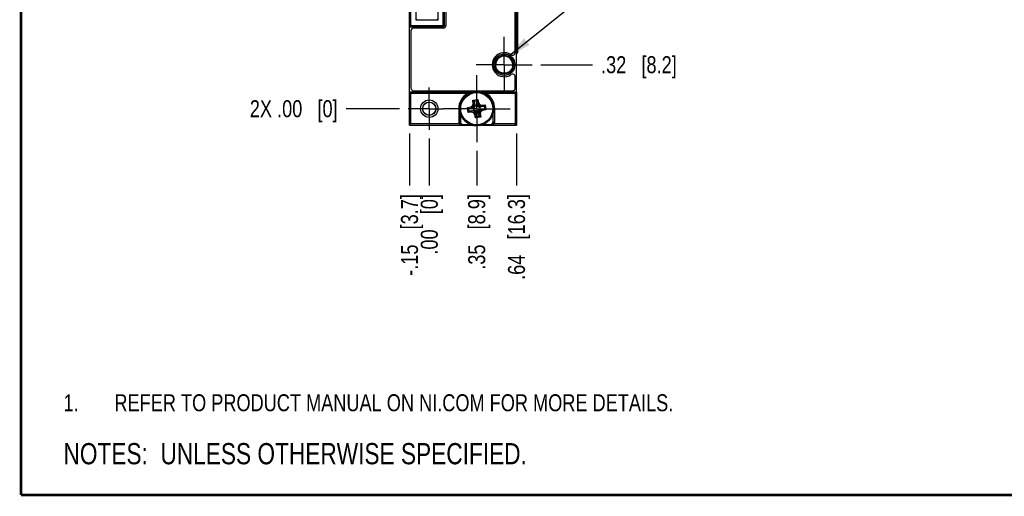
# Model space of a CAD drawing. Header units: inches. Extents: x 0.2 to 16.8, y 0.2 to 10.8.
# Tile 1 of 23: x 0.2 to 7.5, y 0.2 to 3.8. Entities that reach past the tile are written whole.
import ezdxf

# ---------------------------------------------------------------- set-up
doc = ezdxf.new("R2010")
doc.units = ezdxf.units.IN
doc.header["$LTSCALE"] = 0.935
doc.header["$MEASUREMENT"] = 0
doc.linetypes.add('CENTER', pattern=[0.6, 0.375, -0.075, 0.075, -0.075])
doc.layers.get('0').update_dxf_attribs({"linetype": 'CONTINUOUS'})
for name, color, linetype in [('DEFAULT_1', 7, 'CENTER'), ('DETAIL', 7, 'CONTINUOUS'), ('DIMENSIONS', 7, 'CONTINUOUS')]:
    doc.layers.add(name, color=color, linetype=linetype)
doc.styles.get("Standard").update_dxf_attribs({"font": 'txt', "width": 0.8})
doc.dimstyles.new('DIMSTYLE_1', dxfattribs={"dimtxt": 0.125, "dimasz": 0.18, "dimexe": 0.18, "dimexo": 0.0625, "dimgap": 0.09, "dimtad": 0, "dimtih": 1, "dimtoh": 1, "dimzin": 4, "dimdsep": 46, "dimtxsty": 'STANDARD', "dimblk": '_FILLED', "dimblk1": '_FILLED', "dimblk2": '_FILLED', "dimcen": 0.09, "dimadec": 0, "dimazin": 0, "dimtfac": 1, "dimtofl": 0, "dimtmove": 0, "dimatfit": 3, "dimldrblk": '_FILLED', "dimfxl": 1, "dimtolj": 1, "dimtzin": 4, "dimarcsym": 0})
doc.dimstyles.get("Standard").update_dxf_attribs({"dimtxt": 0.125, "dimasz": 0.18, "dimexe": 0.18, "dimexo": 0.0625, "dimgap": 0.09, "dimtad": 0, "dimtih": 1, "dimtoh": 1, "dimdec": 3, "dimzin": 4, "dimdsep": 46, "dimtxsty": 'STANDARD', "dimblk": '_FILLED', "dimblk1": '_FILLED', "dimblk2": '_FILLED', "dimcen": 0.09, "dimadec": 0, "dimazin": 0, "dimtol": 1, "dimtp": 0.01, "dimtm": 0.01, "dimtfac": 1, "dimtdec": 3, "dimtofl": 0, "dimtmove": 0, "dimatfit": 3, "dimldrblk": '_FILLED', "dimfxl": 1, "dimtolj": 1, "dimtzin": 4, "dimarcsym": 0})

# ---------------------------------------------------------------- blocks, each defined once
blk = doc.blocks.new('*D4')
at = {"layer": 'DIMENSIONS', "color": 2, "linetype": 'CONTINUOUS'}
blk.add_line((3.0377, 3.103), (2.644, 3.103), dxfattribs=at)
at = {"layer": 'DIMENSIONS', "color": 2, "linetype": 'CONTINUOUS', "insert": (2.5815, 3.1655), "char_height": 0.125, "width": 1.025, "attachment_point": 3, "line_spacing_factor": 0.9}
blk.add_mtext('2X .00{\\Ftxt.shx;\\W1.000000;\\H0.125000; }[0]', dxfattribs=at)
blk = doc.blocks.new('_FILLED')
at = {"color": 0, "linetype": 'BYBLOCK'}
blk.add_solid([(0, 0), (-1, 0.174), (-1, -0.174)], dxfattribs=at)
blk = doc.blocks.new('*D5')
at = {"layer": 'DIMENSIONS', "color": 2, "linetype": 'CONTINUOUS'}
blk.add_line((4.077, 3.427), (4.4589, 3.427), dxfattribs=at)
at = {"layer": 'DIMENSIONS', "color": 2, "linetype": 'CONTINUOUS', "insert": (4.5214, 3.4895), "char_height": 0.125, "width": 0.925, "attachment_point": 1, "line_spacing_factor": 0.9}
blk.add_mtext('.32{\\Ftxt.shx;\\W1.000000;\\H0.125000; }[8.2]', dxfattribs=at)
blk = doc.blocks.new('*D6')
at = {"layer": 'DIMENSIONS', "color": 2, "linetype": 'CONTINUOUS'}
blk.add_line((3.052, 5.6469), (2.6542, 5.6469), dxfattribs=at)
at = {"layer": 'DIMENSIONS', "color": 2, "linetype": 'CONTINUOUS', "insert": (2.5917, 5.7094), "char_height": 0.125, "width": 1.125, "attachment_point": 3, "line_spacing_factor": 0.9}
blk.add_mtext('2.54{\\Ftxt.shx;\\W1.000000;\\H0.125000; }[64.6]', dxfattribs=at)
blk = doc.blocks.new('*D7')
at = {"layer": 'DIMENSIONS', "color": 2, "linetype": 'CONTINUOUS'}
blk.add_line((4.077, 7.601), (4.4589, 7.601), dxfattribs=at)
at = {"layer": 'DIMENSIONS', "color": 2, "linetype": 'CONTINUOUS', "insert": (4.5214, 7.6635), "char_height": 0.125, "width": 1.225, "attachment_point": 1, "line_spacing_factor": 0.9}
blk.add_mtext('4.50{\\Ftxt.shx;\\W1.000000;\\H0.125000; }[114.3]', dxfattribs=at)
blk = doc.blocks.new('*D8')
at = {"layer": 'DIMENSIONS', "color": 2, "linetype": 'CONTINUOUS'}
blk.add_line((3.0957, 7.925), (2.68, 7.925), dxfattribs=at)
at = {"layer": 'DIMENSIONS', "color": 2, "linetype": 'CONTINUOUS', "insert": (2.6175, 7.9875), "char_height": 0.125, "width": 1.525, "attachment_point": 3, "line_spacing_factor": 0.9}
blk.add_mtext('2X 4.82{\\Ftxt.shx;\\W1.000000;\\H0.125000; }[122.5]', dxfattribs=at)
blk = doc.blocks.new('*D9')
at = {"layer": 'DIMENSIONS', "color": 2, "linetype": 'CONTINUOUS'}
blk.add_line((3.6057, 2.793), (3.6057, 2.5367), dxfattribs=at)
at = {"layer": 'DIMENSIONS', "color": 2, "linetype": 'CONTINUOUS', "insert": (3.5432, 2.4742), "char_height": 0.125, "width": 0.925, "attachment_point": 3, "rotation": 90, "line_spacing_factor": 0.9}
blk.add_mtext('.35{\\Ftxt.shx;\\W1.000000;\\H0.125000; }[8.9]', dxfattribs=at)
blk = doc.blocks.new('*D10')
at = {"layer": 'DIMENSIONS', "color": 2, "linetype": 'CONTINUOUS'}
blk.add_line((3.2562, 2.8845), (3.2562, 2.5367), dxfattribs=at)
at = {"layer": 'DIMENSIONS', "color": 2, "linetype": 'CONTINUOUS', "insert": (3.1937, 2.4742), "char_height": 0.125, "width": 0.725, "attachment_point": 3, "rotation": 90, "line_spacing_factor": 0.9}
blk.add_mtext('.00{\\Ftxt.shx;\\W1.000000;\\H0.125000; }[0]', dxfattribs=at)
blk = doc.blocks.new('*D11')
at = {"layer": 'DIMENSIONS', "color": 2, "linetype": 'CONTINUOUS'}
blk.add_line((3.8986, 2.9203), (3.8986, 2.5367), dxfattribs=at)
at = {"layer": 'DIMENSIONS', "color": 2, "linetype": 'CONTINUOUS', "insert": (3.8361, 2.4742), "char_height": 0.125, "width": 1.025, "attachment_point": 3, "rotation": 90, "line_spacing_factor": 0.9}
blk.add_mtext('.64{\\Ftxt.shx;\\W1.000000;\\H0.125000; }[16.3]', dxfattribs=at)
blk = doc.blocks.new('*D12')
at = {"layer": 'DIMENSIONS', "color": 2, "linetype": 'CONTINUOUS'}
blk.add_line((3.1107, 2.9203), (3.1107, 2.5367), dxfattribs=at)
at = {"layer": 'DIMENSIONS', "color": 2, "linetype": 'CONTINUOUS', "insert": (3.0482, 2.4742), "char_height": 0.125, "width": 1.025, "attachment_point": 3, "rotation": 90, "line_spacing_factor": 0.9}
blk.add_mtext('-.15{\\Ftxt.shx;\\W1.000000;\\H0.125000; }[3.7]', dxfattribs=at)
blk = doc.blocks.new('*D17')
at = {"layer": 'DIMENSIONS', "color": 2, "linetype": 'CONTINUOUS'}
for p, q in [((2.8138, 8.1532), (2.6542, 8.1532)), ((2.9284, 8.0469), (2.8138, 8.1532)), ((3.0482, 8.0469), (2.9284, 8.0469))]:
    blk.add_line(p, q, dxfattribs=at)
at = {"layer": 'DIMENSIONS', "color": 2, "linetype": 'CONTINUOUS', "insert": (2.5917, 8.2157), "char_height": 0.125, "width": 1.225, "attachment_point": 3, "line_spacing_factor": 0.9}
blk.add_mtext('4.94{\\Ftxt.shx;\\W1.000000;\\H0.125000; }[125.6]', dxfattribs=at)
blk = doc.blocks.new('NOTES_HEADER_BL0', base_point=(2.7465, 0.5625))
at = {"layer": 'DETAIL', "color": 2, "linetype": 'CONTINUOUS', "width": 0.8}
blk.add_text('NOTES:  UNLESS OTHERWISE SPECIFIED.', height=0.156, dxfattribs=at).set_placement((0.5625, 0.4845))
blk = doc.blocks.new('CUSTOM_NOTE_BL1', base_point=(3.3001, 0.9374))
at = {"layer": 'DETAIL', "color": 2, "linetype": 'CONTINUOUS', "width": 0.8}
for s, p in [('1.', (0.5626, 0.8748)), ('REFER TO PRODUCT MANUAL ON NI.COM FOR MORE DETAILS.', (0.9375, 0.875))]:
    blk.add_text(s, height=0.125, dxfattribs=at).set_placement(p)

msp = doc.modelspace()

# ---------------------------------------------------------------- linework, layer by layer
at = {"color": 7, "linetype": 'CONTINUOUS'}
for p, q in [((3.8987, 3.2255), (3.8987, 7.8025)), ((3.8895, 3.5164), (3.8895, 7.5115)), ((3.9074, 3.514), (3.9074, 7.514)), ((3.1107, 3.7065), (3.1107, 7.3214)), ((3.3686, 3.7165), (3.3686, 7.3115)), ((3.3787, 7.3115), (3.3787, 3.7165)), ((3.1107, 3.7065), (3.1143, 3.7101)), ((3.1107, 3.7065), (3.3587, 3.7065)), ((3.1107, 3.2255), (3.1107, 3.7065)), ((3.1107, 3.7065), (3.1107, 3.7065)), ((3.1143, 3.7101), (3.1207, 3.7165)), ((3.1676, 3.7614), (3.1605, 3.7543)), ((3.3117, 3.7614), (3.3188, 3.7543)), ((3.3586, 3.7165), (3.3686, 3.7165)), ((3.3587, 3.7165), (3.3587, 3.7065)), ((3.1215, 3.6765), (3.1215, 3.2555)), ((3.3587, 3.6965), (3.1415, 3.6965)), ((3.8987, 3.514), (3.9074, 3.514)), ((3.8895, 3.2555), (3.8895, 3.3375)), ((3.1107, 3.2254), (3.1107, 3.2255)), ((3.5697, 3.2254), (3.1107, 3.2254)), ((3.1107, 2.9828), (3.1107, 3.2254)), ((3.1107, 3.2254), (3.1143, 3.2218)), ((3.1143, 3.2218), (3.1207, 3.2154)), ((3.1415, 3.2355), (3.8695, 3.2355)), ((3.5127, 3.192), (3.5239, 3.1922)), ((3.5129, 3.1808), (3.5127, 3.192)), ((3.5239, 3.1922), (3.5251, 3.2034)), ((3.5251, 3.2034), (3.5362, 3.2022)), ((3.5362, 3.2022), (3.5389, 3.213)), ((3.5389, 3.213), (3.5498, 3.2104)), ((3.5498, 3.2104), (3.5538, 3.2208)), ((3.5538, 3.2208), (3.5643, 3.2167)), ((3.5643, 3.2167), (3.5697, 3.2266)), ((3.5697, 3.2266), (3.5795, 3.2212)), ((3.5826, 3.2254), (3.5717, 3.2254)), ((3.5795, 3.2212), (3.5861, 3.2302)), ((3.5861, 3.2302), (3.5951, 3.2236)), ((3.5969, 3.2254), (3.5926, 3.2254)), ((3.5951, 3.2236), (3.6029, 3.2317)), ((3.6029, 3.2317), (3.611, 3.2239)), ((3.6129, 3.2254), (3.6094, 3.2254)), ((3.611, 3.2239), (3.6197, 3.2309)), ((3.6197, 3.2309), (3.6267, 3.2222)), ((3.6321, 3.2254), (3.6241, 3.2254)), ((3.6267, 3.2222), (3.6363, 3.228)), ((3.6363, 3.228), (3.6421, 3.2184)), ((3.8986, 3.2254), (3.6378, 3.2254)), ((3.6421, 3.2184), (3.6524, 3.2229)), ((3.6524, 3.2229), (3.6569, 3.2127)), ((3.6569, 3.2127), (3.6676, 3.2158)), ((3.6676, 3.2158), (3.6707, 3.2051)), ((3.6707, 3.2051), (3.6818, 3.2068)), ((3.6818, 3.2068), (3.6835, 3.1957)), ((3.6835, 3.1957), (3.6947, 3.1959)), ((3.6947, 3.1959), (3.695, 3.1847)), ((3.895, 3.2218), (3.8886, 3.2154)), ((3.8986, 3.2254), (3.895, 3.2218)), ((3.8986, 3.2254), (3.8987, 3.2255)), ((3.8986, 3.2254), (3.8986, 2.9828)), ((3.4777, 3.117), (3.4864, 3.124)), ((3.4806, 3.1336), (3.4902, 3.1394)), ((3.4864, 3.124), (3.4806, 3.1336)), ((3.4857, 3.1496), (3.4959, 3.1541)), ((3.4902, 3.1394), (3.4857, 3.1496)), ((3.4928, 3.1649), (3.5036, 3.168)), ((3.4959, 3.1541), (3.4928, 3.1649)), ((3.5019, 3.1791), (3.5129, 3.1808)), ((3.5036, 3.168), (3.5019, 3.1791)), ((3.5759, 3.1248), (3.5845, 3.1185)), ((3.5764, 3.1655), (3.5866, 3.158)), ((3.58, 3.1395), (3.59, 3.1389)), ((3.5845, 3.1185), (3.5925, 3.1126)), ((3.5878, 3.1561), (3.5943, 3.125)), ((3.59, 3.1389), (3.5902, 3.1387)), ((3.5902, 3.1387), (3.5948, 3.1211)), ((3.5925, 3.1126), (3.5948, 3.1211)), ((3.5943, 3.125), (3.6099, 3.1274)), ((3.5943, 3.125), (3.5948, 3.1211)), ((3.6099, 3.1274), (3.6067, 3.1591)), ((3.6074, 3.1611), (3.6148, 3.1714)), ((3.6097, 3.1417), (3.6098, 3.1419)), ((3.6097, 3.1417), (3.6105, 3.1235)), ((3.6098, 3.1419), (3.6192, 3.1456)), ((3.6099, 3.1274), (3.6105, 3.1235)), ((3.6105, 3.1235), (3.6153, 3.1161)), ((3.6212, 3.1241), (3.6153, 3.1161)), ((3.6275, 3.1327), (3.6212, 3.1241)), ((3.6414, 3.1185), (3.6238, 3.1138)), ((3.6589, 3.1208), (3.6277, 3.1143)), ((3.6416, 3.1186), (3.6414, 3.1185)), ((3.6422, 3.1287), (3.6416, 3.1186)), ((3.6682, 3.1322), (3.6607, 3.1221)), ((3.695, 3.1847), (3.7061, 3.1835)), ((3.7061, 3.1835), (3.7049, 3.1724)), ((3.7049, 3.1724), (3.7157, 3.1697)), ((3.7157, 3.1697), (3.7131, 3.1588)), ((3.7131, 3.1588), (3.7235, 3.1548)), ((3.7235, 3.1548), (3.7195, 3.1443)), ((3.7195, 3.1443), (3.7293, 3.139)), ((3.7293, 3.139), (3.7239, 3.1291)), ((3.7239, 3.1291), (3.7329, 3.1225)), ((3.7329, 3.1225), (3.7263, 3.1135)), ((3.477, 3.1002), (3.4847, 3.1083)), ((3.485, 3.0924), (3.477, 3.1002)), ((3.4847, 3.1083), (3.4777, 3.117)), ((3.4784, 3.0834), (3.485, 3.0924)), ((3.4875, 3.0768), (3.4784, 3.0834)), ((3.4821, 3.067), (3.4875, 3.0768)), ((3.4919, 3.0616), (3.4821, 3.067)), ((3.4834, 3.094), (3.4834, 3.0902)), ((3.4834, 3.0798), (3.4834, 3.0694)), ((3.4834, 3.0662), (3.4834, 3.0032)), ((3.4855, 3.0782), (3.4855, 3.0733)), ((3.4855, 3.065), (3.4855, 3.0075)), ((3.4878, 3.0511), (3.4919, 3.0616)), ((3.4983, 3.0471), (3.4878, 3.0511)), ((3.4956, 3.0362), (3.4983, 3.0471)), ((3.5372, 3.1121), (3.5475, 3.1047)), ((3.5431, 3.0737), (3.5507, 3.0839)), ((3.5496, 3.104), (3.5812, 3.1072)), ((3.5525, 3.0851), (3.5836, 3.0916)), ((3.5631, 3.1165), (3.5667, 3.1071)), ((3.5669, 3.107), (3.5667, 3.1071)), ((3.5669, 3.107), (3.5851, 3.1078)), ((3.5691, 3.0773), (3.5698, 3.0873)), ((3.5698, 3.0873), (3.5699, 3.0874)), ((3.5699, 3.0874), (3.5875, 3.0921)), ((3.5812, 3.1072), (3.5851, 3.1078)), ((3.5836, 3.0916), (3.5812, 3.1072)), ((3.5875, 3.0921), (3.5836, 3.0916)), ((3.5839, 3.0732), (3.5901, 3.0818)), ((3.5851, 3.1078), (3.5925, 3.1126)), ((3.596, 3.0898), (3.5875, 3.0921)), ((3.5901, 3.0818), (3.596, 3.0898)), ((3.5921, 3.0604), (3.6016, 3.064)), ((3.6008, 3.0824), (3.596, 3.0898)), ((3.6015, 3.0785), (3.6008, 3.0824)), ((3.6016, 3.0642), (3.6008, 3.0824)), ((3.617, 3.0809), (3.6015, 3.0785)), ((3.6046, 3.0468), (3.6015, 3.0785)), ((3.6016, 3.0642), (3.6016, 3.064)), ((3.6153, 3.1161), (3.6238, 3.1138)), ((3.6188, 3.0933), (3.6165, 3.0848)), ((3.6212, 3.0672), (3.6165, 3.0848)), ((3.6165, 3.0848), (3.617, 3.0809)), ((3.6235, 3.0498), (3.617, 3.0809)), ((3.6262, 3.0981), (3.6188, 3.0933)), ((3.6268, 3.0874), (3.6188, 3.0933)), ((3.6213, 3.067), (3.6212, 3.0672)), ((3.6314, 3.0664), (3.6213, 3.067)), ((3.6238, 3.1138), (3.6277, 3.1143)), ((3.6349, 3.0404), (3.6248, 3.048)), ((3.6444, 3.0989), (3.6262, 3.0981)), ((3.6301, 3.0988), (3.6262, 3.0981)), ((3.6354, 3.0811), (3.6268, 3.0874)), ((3.6277, 3.1143), (3.6301, 3.0988)), ((3.6301, 3.0988), (3.6618, 3.1019)), ((3.6444, 3.0989), (3.6446, 3.0988)), ((3.6483, 3.0894), (3.6446, 3.0988)), ((3.6741, 3.0939), (3.6639, 3.1012)), ((3.7256, 3.0563), (3.7154, 3.0518)), ((3.7154, 3.0518), (3.7185, 3.041)), ((3.7307, 3.0723), (3.7211, 3.0665)), ((3.7211, 3.0665), (3.7256, 3.0563)), ((3.7336, 3.0889), (3.7249, 3.0819)), ((3.7249, 3.0819), (3.7307, 3.0723)), ((3.7258, 3.0804), (3.7258, 3.0826)), ((3.7258, 3.0075), (3.7258, 3.0694)), ((3.7263, 3.1135), (3.7344, 3.1057)), ((3.7344, 3.1057), (3.7266, 3.0976)), ((3.7266, 3.0976), (3.7336, 3.0889)), ((3.728, 3.096), (3.728, 3.099)), ((3.728, 3.0769), (3.728, 3.0844)), ((3.728, 3.0032), (3.728, 3.0707)), ((3.1107, 2.9828), (3.1144, 2.9865)), ((3.1107, 2.981), (3.1107, 2.9828)), ((3.1107, 2.9828), (3.1107, 2.9828)), ((3.1144, 2.9865), (3.1207, 2.9928)), ((3.1188, 2.9808), (3.5733, 2.9808)), ((3.5065, 3.0335), (3.4956, 3.0362)), ((3.5052, 3.0224), (3.5065, 3.0335)), ((3.5164, 3.0212), (3.5052, 3.0224)), ((3.5055, 2.9875), (3.557, 2.9875)), ((3.5166, 3.01), (3.5164, 3.0212)), ((3.5278, 3.0102), (3.5166, 3.01)), ((3.5295, 2.9991), (3.5278, 3.0102)), ((3.5406, 3.0008), (3.5295, 2.9991)), ((3.5437, 2.9901), (3.5406, 3.0008)), ((3.5545, 2.9932), (3.5437, 2.9901)), ((3.559, 2.983), (3.5545, 2.9932)), ((3.5692, 2.9875), (3.559, 2.983)), ((3.575, 2.9779), (3.5692, 2.9875)), ((3.5846, 2.9837), (3.575, 2.9779)), ((3.5798, 2.9808), (3.5869, 2.9808)), ((3.5916, 2.975), (3.5846, 2.9837)), ((3.6004, 2.982), (3.5916, 2.975)), ((3.5966, 3.0345), (3.6039, 3.0448)), ((3.5989, 2.9808), (3.6016, 2.9808)), ((3.6084, 2.9742), (3.6004, 2.982)), ((3.6162, 2.9823), (3.6084, 2.9742)), ((3.6147, 2.9808), (3.6183, 2.9808)), ((3.6252, 2.9757), (3.6162, 2.9823)), ((3.6318, 2.9847), (3.6252, 2.9757)), ((3.629, 2.9808), (3.639, 2.9808)), ((3.6417, 2.9793), (3.6318, 2.9847)), ((3.6471, 2.9892), (3.6417, 2.9793)), ((3.6425, 2.9808), (3.8905, 2.9808)), ((3.6461, 2.9875), (3.6514, 2.9875)), ((3.6575, 2.9851), (3.6471, 2.9892)), ((3.6616, 2.9955), (3.6575, 2.9851)), ((3.6584, 2.9875), (3.7058, 2.9875)), ((3.6724, 2.9929), (3.6616, 2.9955)), ((3.6751, 3.0038), (3.6724, 2.9929)), ((3.6862, 3.0025), (3.6751, 3.0038)), ((3.6874, 3.0137), (3.6862, 3.0025)), ((3.6986, 3.0139), (3.6874, 3.0137)), ((3.7095, 3.0268), (3.6984, 3.0251)), ((3.6984, 3.0251), (3.6986, 3.0139)), ((3.7185, 3.041), (3.7078, 3.0379)), ((3.7078, 3.0379), (3.7095, 3.0268)), ((3.895, 2.9865), (3.8886, 2.9928)), ((3.8986, 2.9828), (3.895, 2.9865)), ((3.8986, 2.9828), (3.8987, 2.9828)), ((3.8987, 2.981), (3.8987, 2.9828))]:
    msp.add_line(p, q, dxfattribs=at)
at = {"color": 9, "linetype": 'CONTINUOUS'}
for p, q in [((3.9072, 3.514), (3.9072, 7.514)), ((3.1207, 3.7165), (3.1207, 7.3114)), ((3.1605, 3.7543), (3.1605, 7.2736)), ((3.3188, 7.2736), (3.3188, 3.7543)), ((3.3586, 3.7165), (3.3586, 7.3114)), ((3.1207, 3.7165), (3.3586, 3.7165)), ((3.3188, 3.7543), (3.1605, 3.7543)), ((3.3587, 3.7065), (3.3587, 3.7065)), ((3.536, 3.2154), (3.1207, 3.2154)), ((3.1207, 2.9928), (3.1207, 3.2154)), ((3.536, 3.2154), (3.5386, 3.2112)), ((3.6753, 3.2154), (3.6701, 3.2069)), ((3.8886, 3.2154), (3.6753, 3.2154)), ((3.8886, 3.2154), (3.8886, 2.9928)), ((3.5631, 3.1165), (3.5759, 3.1248)), ((3.5667, 3.1071), (3.5845, 3.1185)), ((3.5759, 3.1248), (3.58, 3.1395)), ((3.5764, 3.1655), (3.6148, 3.1714)), ((3.58, 3.1395), (3.5764, 3.1655)), ((3.5845, 3.1185), (3.59, 3.1389)), ((3.5865, 3.1579), (3.6074, 3.1611)), ((3.5902, 3.1387), (3.5878, 3.1561)), ((3.6067, 3.1591), (3.6097, 3.1417)), ((3.6098, 3.1419), (3.6212, 3.1241)), ((3.6148, 3.1714), (3.6192, 3.1456)), ((3.6192, 3.1456), (3.6275, 3.1327)), ((3.6416, 3.1186), (3.6212, 3.1241)), ((3.6275, 3.1327), (3.6422, 3.1287)), ((3.6414, 3.1185), (3.6589, 3.1208)), ((3.6422, 3.1287), (3.6682, 3.1322)), ((3.6607, 3.1221), (3.6639, 3.1012)), ((3.6682, 3.1322), (3.6741, 3.0939)), ((3.4734, 3.103), (3.4796, 3.103)), ((3.4734, 3.103), (3.4734, 3.0032)), ((3.5372, 3.1121), (3.5631, 3.1165)), ((3.5431, 3.0737), (3.5372, 3.1121)), ((3.5691, 3.0773), (3.5431, 3.0737)), ((3.5507, 3.0839), (3.5475, 3.1047)), ((3.5496, 3.104), (3.5669, 3.107)), ((3.5699, 3.0874), (3.5525, 3.0851)), ((3.5839, 3.0732), (3.5691, 3.0773)), ((3.5901, 3.0818), (3.5698, 3.0873)), ((3.5921, 3.0604), (3.5839, 3.0732)), ((3.6016, 3.064), (3.5901, 3.0818)), ((3.5966, 3.0345), (3.5921, 3.0604)), ((3.6046, 3.0468), (3.6016, 3.0642)), ((3.6248, 3.048), (3.6039, 3.0448)), ((3.6212, 3.0672), (3.6235, 3.0498)), ((3.6268, 3.0874), (3.6213, 3.067)), ((3.6446, 3.0988), (3.6268, 3.0874)), ((3.6354, 3.0811), (3.6314, 3.0664)), ((3.6314, 3.0664), (3.6349, 3.0404)), ((3.6483, 3.0894), (3.6354, 3.0811)), ((3.6618, 3.1019), (3.6444, 3.0989)), ((3.6741, 3.0939), (3.6483, 3.0894)), ((3.738, 3.103), (3.7317, 3.103)), ((3.738, 3.0032), (3.738, 3.103)), ((3.1107, 2.9828), (3.5032, 2.9828)), ((3.1207, 2.9928), (3.4752, 2.9928)), ((3.4734, 3.0032), (3.4834, 3.0032)), ((3.4752, 2.9928), (3.4846, 2.9963)), ((3.4855, 3.0075), (3.4834, 3.0032)), ((3.5055, 2.9875), (3.5032, 2.9828)), ((3.6349, 3.0404), (3.5966, 3.0345)), ((3.7081, 2.9828), (3.7058, 2.9875)), ((3.7081, 2.9828), (3.8986, 2.9828)), ((3.7258, 3.0075), (3.728, 3.0032)), ((3.7361, 2.9928), (3.7267, 2.9963)), ((3.738, 3.0032), (3.728, 3.0032)), ((3.7361, 2.9928), (3.8886, 2.9928))]:
    msp.add_line(p, q, dxfattribs=at)
at = {"color": 7, "linetype": 'CONTINUOUS', "const_width": 0.02}
for points in [[(0.25, 10.7586), (0.25, 0.2586)], [(0.25, 0.2586), (16.75, 0.2586)]]:
    msp.add_lwpolyline(points, dxfattribs=at)
at = {"color": 7, "linetype": 'CONTINUOUS'}
for centre, radius in [((3.8082, 3.427), 0.0785), ((3.8082, 3.427), 0.0684), ((3.6057, 3.103), 0.1181), ((3.2562, 3.103), 0.0643), ((3.2562, 3.103), 0.0492), ((3.2562, 3.103), 0.0482)]:
    msp.add_circle(centre, radius, dxfattribs=at)
for centre, radius, start, end in [((3.3587, 3.7165), 0.02, 270, 360), ((3.3587, 3.7165), 0.00996, 270.00892, 337.53235), ((3.3587, 3.7165), 0.01, 270, 337.46726), ((3.3586, 3.7165), 0.0101, 337.63825, 359.89422), ((3.1415, 3.6765), 0.02, 90, 180), ((3.8082, 3.427), 0.0885, 55.55382, 304.44618), ((3.8695, 3.5164), 0.02, 235.55382, 360), ((3.8085, 3.4268), 0.0634, 153.14356, 179.88288), ((3.8079, 3.4268), 0.0634, 0.11938, 26.85635), ((3.8695, 3.3375), 0.02, 0, 124.44618), ((3.1415, 3.2555), 0.02, 180, 270), ((3.6057, 3.103), 0.1223, 124.69734, 125.02814), ((3.6064, 3.1018), 0.1236, 117.42497, 118.17487), ((3.6062, 3.1022), 0.1232, 116.93548, 117.4245), ((3.6063, 3.1021), 0.1233, 109.51502, 110.7197), ((3.6062, 3.1024), 0.123, 102.69911, 103.31037), ((3.6062, 3.1023), 0.1231, 102.3223, 102.69912), ((3.6061, 3.1027), 0.1227, 95.17924, 95.87634), ((3.6061, 3.1028), 0.1226, 94.55718, 95.17922), ((3.6052, 3.1029), 0.1225, 86.61597, 87.96026), ((3.6052, 3.1025), 0.1229, 79.77977, 80.48629), ((3.6052, 3.1025), 0.1229, 79.13986, 79.77978), ((3.6051, 3.1023), 0.1231, 72.35183, 72.98234), ((3.6051, 3.1023), 0.1232, 71.83181, 72.35183), ((3.605, 3.1019), 0.1236, 64.25915, 65.53086), ((3.6057, 3.103), 0.1223, 56.98772, 58.22599), ((3.8695, 3.2555), 0.02, 270, 360), ((3.6057, 3.103), 0.1223, 162.46001, 162.81399), ((3.6057, 3.103), 0.1223, 147.46458, 147.77412), ((3.6057, 3.103), 0.1223, 42.02983, 43.04798), ((3.6057, 3.103), 0.1223, 27.07028, 27.9777), ((3.6057, 3.103), 0.1223, 12.10905, 12.91373), ((3.6057, 3.103), 0.1223, 177.45472, 177.85928), ((3.7073, 3.0034), 0.0207, 303.38747, 339.832)]:
    msp.add_arc(centre, radius, start, end, dxfattribs=at)
at = {"color": 9, "linetype": 'CONTINUOUS'}
for centre, radius, start, end in [((3.6057, 3.103), 0.1323, 121.77401, 180), ((3.5958, 3.0217), 0.2028, 103.69127, 107.1563), ((3.5994, 3.0072), 0.2177, 102.0295, 103.69539), ((3.602, 2.9945), 0.2307, 99.65263, 101.80976), ((3.6032, 2.9875), 0.2377, 99.06246, 99.65661), ((3.6036, 2.9848), 0.2405, 98.65909, 99.06299), ((3.6051, 2.974), 0.2514, 96.22553, 96.84243), ((3.6053, 2.972), 0.2534, 95.90671, 96.22608), ((3.6055, 2.9708), 0.2546, 95.34615, 95.90651), ((3.6061, 2.9626), 0.2628, 92.39161, 92.82421), ((3.6061, 2.9621), 0.2633, 92.04982, 92.39163), ((3.6052, 2.9608), 0.2647, 88.74977, 89.07868), ((3.6052, 2.9611), 0.2643, 88.39238, 88.74978), ((3.6056, 2.967), 0.2584, 85.2716, 85.74714), ((3.6056, 2.9678), 0.2576, 85.03834, 85.27147), ((3.6058, 2.9691), 0.2563, 84.55477, 85.03862), ((3.6075, 2.9837), 0.2416, 80.69067, 82.46455), ((3.6084, 2.9892), 0.236, 80.00813, 80.68908), ((3.61, 2.9977), 0.2274, 78.63211, 79.0318), ((3.6108, 3.0017), 0.2233, 77.68109, 78.63391), ((3.6139, 3.0153), 0.2093, 74.69643, 77.71336), ((3.6173, 3.0279), 0.1963, 72.80524, 74.69128), ((3.6057, 3.103), 0.1323, 0, 58.22599), ((3.5034, 3.0032), 0.03, 180.011, 200.15789), ((3.5034, 3.0032), 0.02, 179.99877, 200.16395), ((3.708, 3.0032), 0.02, 339.83605, 0.0031), ((3.708, 3.0032), 0.03, 339.81991, 0.01067)]:
    msp.add_arc(centre, radius, start, end, dxfattribs=at)
at = {"color": 7, "linetype": 'CONTINUOUS'}
for centre, major_axis, ratio, start_param, end_param in [((3.8082, 3.427), (0.0631, 0), 1, 0.468814, 2.672778), ((3.6572, 3.1307), (-0.00157, 0.00988), 0.487612, -3.117853, -2.698974), ((3.1207, 2.981), (0.01, 0), 0.017455, 3.141593, 4.526094), ((3.5055, 3.0075), (-0.0089, -0.0179), 0.99981, -1.107103, 0.463541), ((3.7058, 3.0075), (0.0089, -0.0179), 0.99981, -0.463541, 1.107103), ((3.8887, 2.981), (0.01, 0), 0.017455, -1.384502, 0)]:
    msp.add_ellipse(centre, major_axis=major_axis, ratio=ratio, start_param=start_param, end_param=end_param, dxfattribs=at)
for points, knots in [([(3.8713, 3.427), (3.8713, 3.4227), (3.8704, 3.4142), (3.8668, 3.4022), (3.861, 3.3915), (3.8547, 3.3837), (3.8488, 3.3783), (3.8441, 3.3746), (3.8389, 3.3714), (3.8333, 3.3687), (3.8274, 3.3664), (3.8211, 3.3647), (3.8145, 3.3637), (3.8078, 3.3634), (3.8012, 3.3638), (3.7947, 3.3649), (3.7885, 3.3666), (3.7826, 3.3688), (3.7772, 3.3716), (3.7721, 3.3748), (3.7674, 3.3784), (3.7616, 3.3838), (3.7554, 3.3915), (3.7496, 3.4022), (3.7459, 3.4142), (3.7451, 3.4227), (3.7451, 3.427)], [0, 0, 0, 0, 0.064707, 0.12748, 0.188318, 0.248089, 0.277975, 0.308079, 0.338583, 0.3697, 0.401662, 0.43446, 0.467924, 0.501819, 0.535591, 0.568688, 0.600972, 0.632406, 0.663051, 0.693144, 0.722906, 0.752517, 0.811905, 0.87254, 0.935251, 1, 1, 1, 1]), ([(3.5865, 3.1579), (3.5868, 3.1577), (3.5874, 3.1572), (3.5877, 3.1565), (3.5878, 3.1561)], [0, 0, 0, 0, 0.535971, 1, 1, 1, 1]), ([(3.6074, 3.1611), (3.6073, 3.161), (3.6071, 3.1606), (3.6069, 3.1601), (3.6067, 3.1596), (3.6067, 3.1592), (3.6067, 3.1591)], [0, 0, 0, 0, 0.273672, 0.52896, 0.77001, 1, 1, 1, 1]), ([(3.5475, 3.1047), (3.5478, 3.1045), (3.5485, 3.1041), (3.5492, 3.104), (3.5496, 3.104)], [0, 0, 0, 0, 0.533893, 1, 1, 1, 1]), ([(3.5525, 3.0851), (3.5523, 3.085), (3.552, 3.0849), (3.5515, 3.0847), (3.5511, 3.0843), (3.5508, 3.084), (3.5507, 3.0839)], [0, 0, 0, 0, 0.229991, 0.471038, 0.726338, 1, 1, 1, 1]), ([(3.6039, 3.0448), (3.6042, 3.0451), (3.6045, 3.0457), (3.6046, 3.0465), (3.6046, 3.0468)], [0, 0, 0, 0, 0.533893, 1, 1, 1, 1]), ([(3.6235, 3.0498), (3.6236, 3.0496), (3.6237, 3.0493), (3.624, 3.0488), (3.6243, 3.0484), (3.6246, 3.0481), (3.6248, 3.048)], [0, 0, 0, 0, 0.229991, 0.471038, 0.726338, 1, 1, 1, 1]), ([(3.6639, 3.1012), (3.6635, 3.1014), (3.6629, 3.1018), (3.6621, 3.1019), (3.6618, 3.1019)], [0, 0, 0, 0, 0.533893, 1, 1, 1, 1]), ([(3.4846, 2.9963), (3.4851, 2.9949), (3.4864, 2.9924), (3.4888, 2.9892), (3.4915, 2.9868), (3.4934, 2.9856), (3.4944, 2.9851)], [0, 0, 0, 0, 0.290128, 0.551524, 0.785546, 1, 1, 1, 1]), ([(3.4944, 2.9851), (3.4958, 2.9844), (3.4987, 2.9833), (3.5017, 2.9829), (3.5032, 2.9828)], [0, 0, 0, 0, 0.51214, 1, 1, 1, 1]), ([(3.7081, 2.9828), (3.7099, 2.9829), (3.7137, 2.9835), (3.7171, 2.9851), (3.7187, 2.9861)], [0, 0, 0, 0, 0.482403, 1, 1, 1, 1])]:
    msp.add_open_spline(points, degree=3, knots=knots, dxfattribs=at)
at = {"color": 9, "linetype": 'CONTINUOUS'}
for points, knots in [([(3.4752, 2.9928), (3.476, 2.9917), (3.4779, 2.9899), (3.4812, 2.9877), (3.4848, 2.9861), (3.4896, 2.9845), (3.4957, 2.9832), (3.5007, 2.9828), (3.5032, 2.9828)], [0, 0, 0, 0, 0.130841, 0.259107, 0.38514, 0.509637, 0.755692, 1, 1, 1, 1]), ([(3.7081, 2.9828), (3.7106, 2.9828), (3.7144, 2.9831), (3.7193, 2.984), (3.723, 2.9849), (3.7266, 2.9861), (3.7301, 2.9877), (3.7329, 2.9895), (3.7348, 2.9913), (3.7357, 2.9923), (3.7361, 2.9928)], [0, 0, 0, 0, 0.244159, 0.366861, 0.490256, 0.614692, 0.740668, 0.868864, 0.934143, 1, 1, 1, 1])]:
    msp.add_open_spline(points, degree=3, knots=knots, dxfattribs=at)
at = {"layer": 'DEFAULT_1', "color": 7, "linetype": 'CENTER'}
for p, q in [((3.8082, 3.427), (3.8082, 3.6333)), ((3.8082, 3.427), (3.6018, 3.427)), ((3.8082, 3.427), (4.0145, 3.427)), ((3.8082, 3.427), (3.8082, 3.2206)), ((3.6057, 3.103), (3.6057, 3.3505)), ((3.2562, 3.103), (3.2562, 3.259)), ((3.2562, 3.103), (3.1002, 3.103)), ((3.2562, 3.103), (3.3582, 3.103)), ((3.2562, 3.103), (3.2562, 2.947)), ((3.4734, 3.103), (3.3582, 3.103)), ((3.6057, 3.103), (3.4796, 3.103)), ((3.6057, 3.103), (3.7317, 3.103)), ((3.6057, 3.103), (3.6057, 2.8555)), ((3.738, 3.103), (3.8532, 3.103))]:
    msp.add_line(p, q, dxfattribs=at)

# ---------------------------------------------------------------- block references
at = {"layer": 'DETAIL', "color": 2, "linetype": 'CONTINUOUS'}
for name, p in [('CUSTOM_NOTE_BL1', (3.3001, 0.9374)), ('NOTES_HEADER_BL0', (2.7465, 0.5625))]:
    msp.add_blockref(name, p, dxfattribs=at)

# ---------------------------------------------------------------- dimensions: what is measured, and where the dimension line sits
at = {"layer": 'DIMENSIONS', "color": 2, "linetype": 'CONTINUOUS'}
for feature_location, offset, dtype, origin, picture, middle in [((3.0482, 8.0469), (-0.394, 0.1063), 0, (3.1107, 3.103), '*D17', (1.7292, 8.1532)), ((4.077, 7.601), (0.3818, 0), 0, (4.0145, 3.103), '*D7', (5.1339, 7.601)), ((3.052, 5.6469), (-0.3978, 0), 0, (3.1145, 3.103), '*D6', (1.7792, 5.6469)), ((4.077, 3.427), (0.3818, 0), 0, (4.0145, 3.103), '*D5', (4.9839, 3.427)), ((3.8986, 2.9203), (0, -0.3836), 1, (3.2562, 2.9828), '*D11', (4.0107, 1.7829)), ((3.2561766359, 2.8844657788), (0, -0.3477226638), 1, (3.2561766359, 2.9469657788), '*D10', (3.3457913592, 1.9329437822)), ((3.6057, 2.793), (0, -0.2562), 1, (3.2562, 2.947), '*D9', (3.6953, 1.8329))]:
    dim = msp.add_ordinate_dim(feature_location=feature_location, offset=offset, dtype=dtype, origin=origin, dimstyle='DIMSTYLE_1', dxfattribs=at)
    dim.commit()
    dim.dimension.update_dxf_attribs({"geometry": picture, "text_midpoint": middle})
for feature_location, offset, dtype, origin, text, picture, middle in [((3.0957, 7.925), (-0.4156, 0), 0, (3.1582, 3.103), '2X <>', '*D8', (1.655, 7.925)), ((3.0376766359, 3.1029657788), (-0.3936784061, 0), 0, (3.1001766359, 3.1029657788), '2X <>', '*D4', (1.8689982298, 3.1029657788)), ((3.1107, 2.9203), (0, -0.3836), 1, (3.2562, 2.9828), '-<>', '*D12', (3.2003, 1.8329))]:
    dim = msp.add_ordinate_dim(feature_location=feature_location, offset=offset, dtype=dtype, origin=origin, text=text, dimstyle='DIMSTYLE_1', dxfattribs=at)
    dim.commit()
    dim.dimension.update_dxf_attribs({"geometry": picture, "text_midpoint": middle})

# ---------------------------------------------------------------- leaders
at = {"layer": 'DETAIL', "color": 2, "linetype": 'CONTINUOUS'}
msp.add_leader([(3.8349, 3.4841), (4.5214, 4.0362), (4.7014, 4.0362)], dimstyle='STANDARD', override={"dimtad": 0}, dxfattribs=at)

doc.saveas('drawing.dxf')
